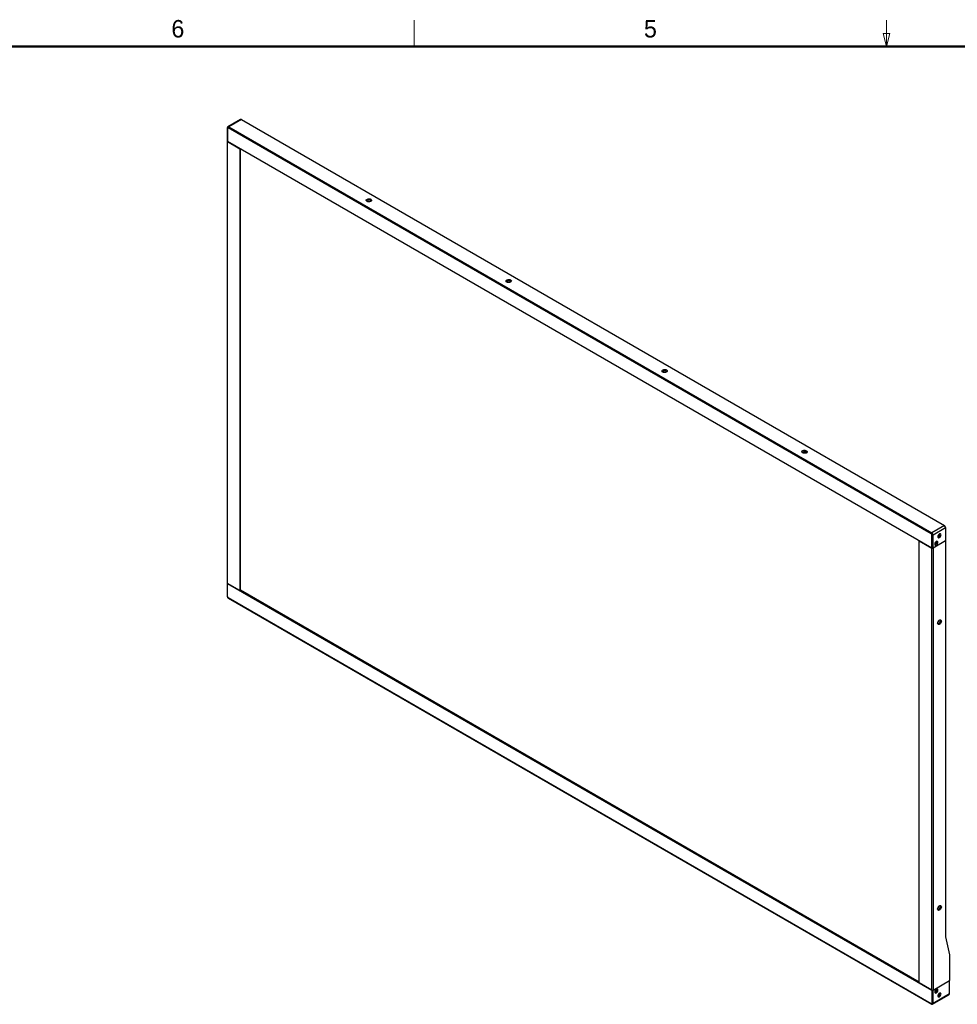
# Model space of a CAD drawing. Header units: millimetres. Extents: x 19 to 844, y 7 to 552.
# Tile 57 of 81: x 234 to 448, y 327 to 552. Entities that reach past the tile are written whole.
import ezdxf

# ---------------------------------------------------------------- set-up
doc = ezdxf.new("R2010")
doc.units = ezdxf.units.MM
doc.styles.add('SLDTEXTSTYLE0', font='ARIAL.TTF', dxfattribs={"width": 0.948})

msp = doc.modelspace()

# ---------------------------------------------------------------- linework, layer by layer
at = {"color": 7, "linetype": 'Continuous', "lineweight": 18}
for p, q in [((323.85, 546.1), (323.85, 552.1)), ((431.8, 546.1), (431.8, 552.1)), ((431.8, 546.1), (431.05, 549.1)), ((431.05, 549.1), (432.55, 549.1)), ((431.8, 546.1), (432.55, 549.1))]:
    msp.add_line(p, q, dxfattribs=at)
at = {"color": 7, "linetype": 'Continuous', "lineweight": 50}
msp.add_line((25.4, 546.1), (838.2, 546.1), dxfattribs=at)
at = {"color": 7, "linetype": 'Continuous', "lineweight": 25}
for p, q in [((284.169, 529.436), (281.284, 527.771)), ((284.369, 529.417), (281.484, 527.751)), ((284.369, 529.417), (445.052, 436.656)), ((281.142, 527.506), (281.142, 524.469)), ((281.201, 527.425), (281.201, 524.387)), ((442.025, 434.746), (281.342, 527.506)), ((281.484, 527.751), (442.167, 434.991)), ((281.142, 524.469), (281.142, 423.476)), ((442.167, 431.463), (281.201, 524.387)), ((281.201, 524.387), (284.048, 522.744)), ((281.201, 423.394), (281.201, 524.387)), ((284.048, 522.744), (284.048, 421.751)), ((284.189, 421.832), (284.189, 522.662)), ((445.052, 436.656), (442.167, 434.991)), ((442.167, 431.463), (442.167, 434.501)), ((442.449, 434.501), (445.334, 436.166)), ((442.449, 431.463), (442.449, 434.501)), ((445.334, 436.166), (445.334, 433.129)), ((439.32, 433.107), (442.167, 431.463)), ((439.32, 332.114), (439.32, 433.107)), ((445.334, 433.129), (442.449, 431.463)), ((445.334, 433.129), (445.334, 342.625)), ((442.167, 330.47), (442.167, 431.463)), ((442.449, 431.463), (442.449, 330.47)), ((281.142, 423.476), (281.142, 420.441)), ((281.201, 423.394), (442.167, 330.47)), ((281.201, 420.36), (281.201, 423.394)), ((284.048, 421.751), (281.201, 423.394)), ((284.048, 421.751), (284.189, 421.832)), ((439.32, 332.277), (284.189, 421.832)), ((442.025, 327.355), (281.342, 420.115)), ((281.384, 420.023), (442.067, 327.263)), ((445.334, 342.625), (446.183, 338.505)), ((446.183, 338.505), (446.183, 332.626)), ((442.167, 330.47), (439.32, 332.114)), ((442.449, 330.47), (446.183, 332.626)), ((446.183, 329.591), (446.183, 332.626)), ((442.167, 330.47), (442.167, 327.436)), ((442.367, 327.253), (446.1, 329.408)), ((442.449, 327.436), (442.449, 330.47)), ((446.183, 329.591), (442.449, 327.436))]:
    msp.add_line(p, q, dxfattribs=at)
at = {"color": 7, "linetype": 'Continuous', "lineweight": 25, "flags": 128}
for points in [[(281.342, 527.506), (281.29, 527.525), (281.265, 527.524), (281.242, 527.516), (281.224, 527.501), (281.211, 527.479), (281.201, 527.425)], [(313.084, 510.709), (312.963, 510.809), (312.908, 510.927), (312.926, 511.049), (313.016, 511.16), (313.166, 511.246), (313.358, 511.298), (313.569, 511.308), (313.773, 511.277), (313.947, 511.207), (314.068, 511.106), (314.123, 510.988), (314.105, 510.867), (314.015, 510.756), (313.866, 510.669), (313.674, 510.618), (313.462, 510.607), (313.258, 510.639), (313.084, 510.709)], [(313.088, 510.706), (313.062, 510.794), (313.096, 510.895), (313.195, 510.98), (313.342, 511.036), (313.516, 511.056), (313.689, 511.036), (313.836, 510.98), (313.935, 510.895), (313.969, 510.794), (313.943, 510.706)], [(345.046, 492.258), (344.924, 492.358), (344.869, 492.476), (344.888, 492.598), (344.977, 492.709), (345.127, 492.795), (345.319, 492.847), (345.53, 492.858), (345.735, 492.826), (345.908, 492.756), (346.03, 492.656), (346.085, 492.538), (346.066, 492.416), (345.977, 492.305), (345.827, 492.218), (345.635, 492.167), (345.424, 492.156), (345.219, 492.188), (345.046, 492.258)], [(345.049, 492.256), (345.023, 492.344), (345.058, 492.444), (345.156, 492.529), (345.303, 492.586), (345.477, 492.605), (345.651, 492.586), (345.798, 492.529), (345.896, 492.444), (345.931, 492.344), (345.904, 492.256)], [(380.684, 471.684), (380.562, 471.785), (380.507, 471.903), (380.526, 472.025), (380.615, 472.135), (380.765, 472.222), (380.957, 472.274), (381.168, 472.284), (381.373, 472.253), (381.546, 472.182), (381.668, 472.082), (381.723, 471.964), (381.704, 471.842), (381.615, 471.731), (381.465, 471.645), (381.273, 471.593), (381.062, 471.583), (380.857, 471.614), (380.684, 471.684)], [(380.688, 471.682), (380.661, 471.77), (380.696, 471.87), (380.794, 471.955), (380.941, 472.012), (381.115, 472.032), (381.289, 472.012), (381.436, 471.955), (381.534, 471.87), (381.569, 471.77), (381.542, 471.682)], [(412.645, 453.234), (412.523, 453.334), (412.469, 453.452), (412.487, 453.574), (412.577, 453.685), (412.726, 453.771), (412.918, 453.823), (413.129, 453.833), (413.334, 453.802), (413.508, 453.732), (413.629, 453.631), (413.684, 453.513), (413.665, 453.391), (413.576, 453.281), (413.426, 453.194), (413.234, 453.142), (413.023, 453.132), (412.818, 453.163), (412.645, 453.234)], [(412.649, 453.231), (412.623, 453.319), (412.657, 453.419), (412.755, 453.504), (412.903, 453.561), (413.076, 453.581), (413.25, 453.561), (413.397, 453.504), (413.495, 453.419), (413.53, 453.319), (413.504, 453.231)], [(444.281, 434.495), (444.253, 434.639), (444.175, 434.729), (444.058, 434.751), (443.92, 434.703), (443.782, 434.592), (443.665, 434.434), (443.587, 434.254), (443.56, 434.079), (443.587, 433.935), (443.665, 433.845), (443.782, 433.823), (443.92, 433.87), (444.058, 433.982), (444.175, 434.14), (444.253, 434.32), (444.281, 434.495)], [(443.56, 434.102), (443.602, 434.062), (443.683, 434.046), (443.779, 434.08), (443.875, 434.157), (443.956, 434.266), (444.01, 434.391), (444.029, 434.513)], [(444.029, 434.513), (444.01, 434.613), (443.956, 434.675), (443.9, 434.691)], [(443.574, 432.78), (443.546, 432.924), (443.468, 433.014), (443.351, 433.037), (443.213, 432.989), (443.075, 432.877), (442.958, 432.72), (442.88, 432.539), (442.853, 432.364), (442.88, 432.221), (442.958, 432.131), (443.075, 432.108), (443.213, 432.156), (443.351, 432.267), (443.468, 432.425), (443.546, 432.605), (443.574, 432.78)], [(442.853, 432.387), (442.895, 432.348), (442.976, 432.332), (443.072, 432.365), (443.167, 432.442), (443.249, 432.552), (443.303, 432.677), (443.322, 432.798)], [(443.322, 432.798), (443.303, 432.898), (443.249, 432.96), (443.193, 432.977)], [(444.352, 414.808), (444.326, 414.623), (444.251, 414.43), (444.136, 414.252), (443.995, 414.112), (443.845, 414.026), (443.705, 414.003), (443.59, 414.048), (443.515, 414.155), (443.489, 414.31), (443.515, 414.496), (443.59, 414.689), (443.705, 414.866), (443.845, 415.007), (443.995, 415.093), (444.136, 415.115), (444.251, 415.07), (444.326, 414.964), (444.352, 414.808)], [(444.1, 414.826), (444.075, 414.67), (444.006, 414.51), (443.902, 414.37), (443.779, 414.27), (443.656, 414.228), (443.552, 414.248), (443.489, 414.315)], [(443.916, 415.055), (444.006, 415.034), (444.075, 414.954), (444.1, 414.826)], [(444.352, 349.485), (444.326, 349.3), (444.251, 349.107), (444.136, 348.929), (443.995, 348.789), (443.845, 348.702), (443.705, 348.68), (443.59, 348.725), (443.515, 348.832), (443.489, 348.987), (443.515, 349.172), (443.59, 349.365), (443.705, 349.543), (443.845, 349.683), (443.995, 349.77), (444.136, 349.792), (444.251, 349.747), (444.326, 349.64), (444.352, 349.485)], [(444.1, 349.503), (444.075, 349.347), (444.006, 349.187), (443.902, 349.046), (443.779, 348.947), (443.656, 348.904), (443.552, 348.925), (443.489, 348.992)], [(443.916, 349.732), (444.006, 349.711), (444.075, 349.631), (444.1, 349.503)], [(443.574, 330.45), (443.546, 330.593), (443.468, 330.683), (443.351, 330.706), (443.213, 330.658), (443.075, 330.547), (442.958, 330.389), (442.88, 330.209), (442.853, 330.034), (442.88, 329.89), (442.958, 329.8), (443.075, 329.777), (443.213, 329.825), (443.351, 329.937), (443.468, 330.094), (443.546, 330.275), (443.574, 330.45)], [(442.853, 330.057), (442.895, 330.017), (442.976, 330.001), (443.072, 330.035), (443.167, 330.112), (443.249, 330.221), (443.303, 330.346), (443.322, 330.468)], [(443.322, 330.468), (443.303, 330.567), (443.249, 330.63), (443.193, 330.646)], [(444.281, 329.552), (444.253, 329.695), (444.175, 329.785), (444.058, 329.808), (443.92, 329.76), (443.782, 329.649), (443.665, 329.491), (443.587, 329.31), (443.56, 329.135), (443.587, 328.992), (443.665, 328.902), (443.782, 328.879), (443.92, 328.927), (444.058, 329.038), (444.175, 329.196), (444.253, 329.376), (444.281, 329.552)], [(443.56, 329.159), (443.602, 329.119), (443.683, 329.103), (443.779, 329.136), (443.875, 329.214), (443.956, 329.323), (444.01, 329.448), (444.029, 329.57)], [(444.029, 329.57), (444.01, 329.669), (443.956, 329.731), (443.9, 329.748)], [(442.167, 327.436), (442.157, 327.382), (442.143, 327.36), (442.125, 327.345), (442.103, 327.336), (442.077, 327.336), (442.025, 327.355)]]:
    msp.add_lwpolyline(points, dxfattribs=at)
at = {"color": 7, "linetype": 'Continuous', "lineweight": 25}
for centre, radius, start, end in [((284.252, 529.253), 0.201, 54.38007, 114.30899), ((281.405, 527.533), 0.262, 117.16672, 185.8146), ((281.649, 527.492), 0.307, 122.60552, 177.39405), ((281.242, 524.479), 0.101, 185.69237, 245.62646), ((313.516, 510.156), 0.518, 65.72188, 114.27696), ((345.477, 491.705), 0.518, 65.72123, 114.27761), ((381.115, 471.131), 0.518, 65.72112, 114.27771), ((413.076, 452.681), 0.518, 65.72024, 114.27859), ((444.72, 436.139), 0.615, 2.60516, 57.39534), ((442.332, 434.732), 0.307, 122.60552, 177.39405), ((441.86, 434.487), 0.307, 2.56528, 57.4357), ((441.835, 434.473), 0.615, 2.60516, 57.39534), ((442.308, 434.774), 0.307, 242.61014, 297.39029), ((442.308, 431.736), 0.307, 242.61014, 297.39029), ((281.242, 423.486), 0.101, 185.69237, 245.62646), ((281.242, 420.451), 0.101, 185.69237, 245.62646), ((281.599, 420.439), 0.455, 179.7354, 211.37832), ((281.508, 420.373), 0.307, 182.56484, 237.43615), ((281.562, 420.375), 0.392, 206.26432, 243.09572), ((281.439, 420.103), 0.0973, 173.23675, 235.45222), ((442.308, 330.743), 0.307, 242.61014, 297.39029), ((446.004, 329.562), 0.182, 302.09796, 9.21309), ((442.222, 327.477), 0.261, 233.81022, 303.30413), ((442.308, 327.709), 0.307, 242.61014, 297.39029)]:
    msp.add_arc(centre, radius, start, end, dxfattribs=at)
at = {"color": 8, "linetype": 'Continuous', "lineweight": 25}
for centre, radius, start, end in [((281.242, 527.516), 0.101, 185.7836, 245.62111), ((281.367, 527.593), 0.197, 53.6757, 115.4186), ((313.502, 510.322), 0.732, 83.71573, 101.61626), ((313.516, 510.214), 0.481, 60.52066, 119.47842), ((345.477, 491.763), 0.481, 60.52045, 119.47833), ((345.464, 491.871), 0.732, 83.71586, 101.61547), ((381.115, 471.19), 0.481, 60.52535, 119.47344), ((381.102, 471.298), 0.732, 83.71637, 101.61529), ((413.076, 452.739), 0.481, 60.52061, 119.47847), ((413.063, 452.847), 0.732, 83.71803, 101.61396), ((443.401, 434.587), 0.371, 300.9057, 358.46337), ((442.694, 432.872), 0.37, 300.88644, 358.48184), ((443.277, 414.931), 0.481, 300.49853, 359.50686), ((443.274, 414.952), 0.852, 325.00914, 357.99776), ((443.277, 349.608), 0.481, 300.50812, 359.49727), ((443.274, 349.629), 0.852, 325.00842, 357.99831), ((442.694, 330.543), 0.371, 301.02917, 358.45874), ((443.401, 329.645), 0.371, 301.02816, 358.45975), ((442.126, 327.345), 0.101, 174.4227, 233.78623), ((442.249, 327.417), 0.202, 306.13624, 5.58109)]:
    msp.add_arc(centre, radius, start, end, dxfattribs=at)

# ---------------------------------------------------------------- texts
at = {"color": 7, "linetype": 'Continuous', "lineweight": 0, "char_height": 4, "attachment_point": 2, "style": 'SLDTEXTSTYLE0'}
for s, insert in [('6', (269.848, 552.16)), ('5', (377.858, 552.159))]:
    msp.add_mtext(s, dxfattribs=dict(at, insert=insert))

doc.saveas('drawing.dxf')
